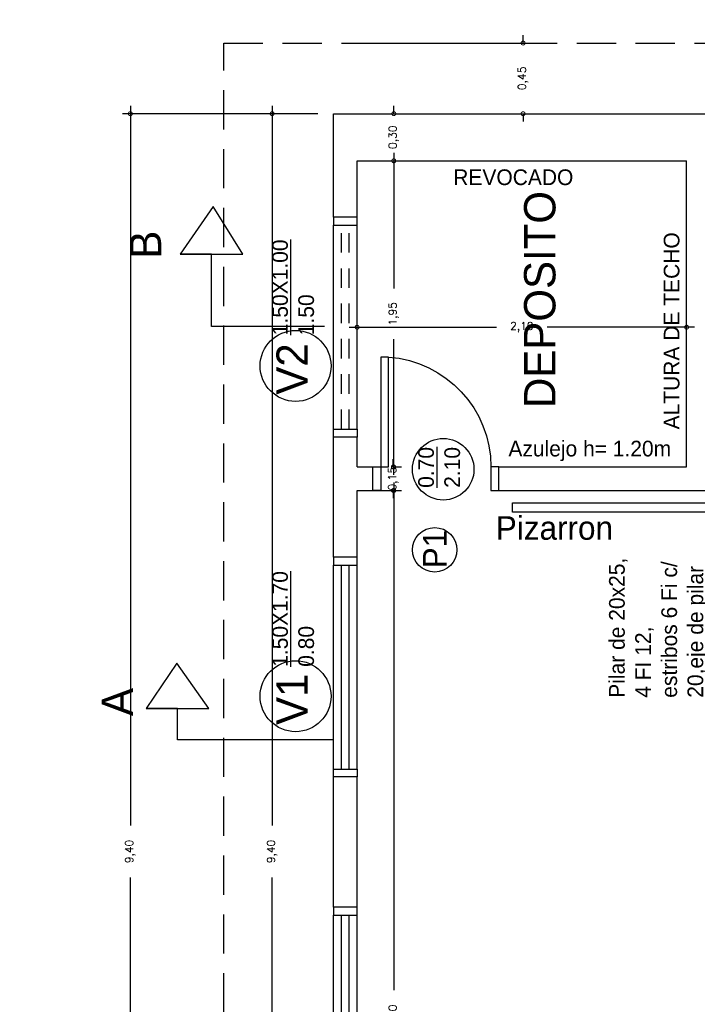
# Model space of a CAD drawing. Header units: millimetres. Extents: x 62 to 2583, y 6 to 513.
# Tile 9 of 20: x 2222.83 to 2227.14, y 475.34 to 481.61. Entities that reach past the tile are written whole.
import ezdxf

# ---------------------------------------------------------------- set-up
doc = ezdxf.new("R2010")
doc.units = ezdxf.units.MM
doc.linetypes.add('DASHED2', pattern=[0.375, 0.25, -0.125])
doc.linetypes.add('HIDDEN2', pattern=[0.1875, 0.125, -0.0625])
for name, color, linetype in [('aberturas', 2, 'Continuous'), ('Cotas', 3, 'Continuous'), ('EQUIPAMIENTO', 2, 'Continuous'), ('ESTRUCTURA', 1, 'Continuous'), ('PAREDES', 6, 'Continuous')]:
    doc.layers.add(name, color=color, linetype=linetype)
doc.styles.add('ARKITOR_TEXTOS', font='romans8.shx')
doc.dimstyles.new('COT50', dxfattribs={"dimtxt": 0.05, "dimasz": 0.05, "dimexe": 0.05, "dimexo": 0.1, "dimgap": 0.09, "dimtad": 0, "dimzin": 1, "dimtxsty": 'ARKITOR_TEXTOS', "dimblk": 'DOTSMALL', "dimcen": 0.09, "dimdle": 0.05, "dimclrd": 256, "dimclre": 3, "dimclrt": 7, "dimazin": 3, "dimtfac": 1, "dimtix": 1, "dimtofl": 0, "dimtmove": 2, "dimatfit": 3, "dimldrblk": 'NONE', "dimfxl": 1, "dimfxlon": 1, "dimtolj": 1, "dimtzin": 0, "dimarcsym": 0})

# ---------------------------------------------------------------- blocks, each defined once
blk = doc.blocks.new('P-70')
blk.add_lwpolyline([(-0.05, 0), (-0.1, 0), (-0.1, 0.7), (-0.05, 0.7)], close=True)
for points in [[(-0.8027, 0), (-0.7527, 0), (-0.7527, -0.15), (-0.8027, -0.15)], [(0, 0), (-0.05, 0), (-0.05, -0.15), (0, -0.15)]]:
    blk.add_lwpolyline(points)
blk.add_arc((-0.05, -0.0009), 0.7027, 94.08037, 179.92702)
blk = doc.blocks.new('V-1.4')
for p, q in [((-0.65, 0.15), (0.65, 0.15)), ((-0.65, 0.1), (0.65, 0.1)), ((-0.65, 0.05), (0.65, 0.05)), ((-0.65, 0), (0.65, 0))]:
    blk.add_line(p, q)
for points in [[(-0.7, 0.15), (-0.65, 0.15), (-0.65, 0), (-0.7, 0)], [(0.7, 0.15), (0.65, 0.15), (0.65, 0), (0.7, 0)]]:
    blk.add_lwpolyline(points)
blk = doc.blocks.new('_DotSmall')
at = {"color": 0, "linetype": 'ByBlock', "const_width": 0.5}
blk.add_lwpolyline([(-0.0625, 0, 1), (0.0625, 0, 1)], format="xyb", close=True, dxfattribs=at)
blk = doc.blocks.new('*D165')
at = {"layer": 'Cotas', "lineweight": -2, "transparency": 16777216}
for p, q in [((2224.4343, 481.0638), (2224.4343, 476.48)), ((2224.4343, 471.5638), (2224.4343, 476.1476))]:
    blk.add_line(p, q, dxfattribs=at)
at = {"layer": 'Cotas', "color": 3, "lineweight": -2, "transparency": 16777216}
for p, q in [((2224.726, 481.0138), (2224.3843, 481.0138)), ((2224.726, 471.6138), (2224.3843, 471.6138))]:
    blk.add_line(p, q, dxfattribs=at)
at = {"layer": 'Defpoints', "color": 0, "transparency": 16777216}
for p in [(2224.826, 481.0138), (2224.4343, 471.6138), (2224.826, 471.6138)]:
    blk.add_point(p, dxfattribs=at)
at = {"layer": 'Cotas', "lineweight": -2, "transparency": 16777216, "xscale": 0.05, "yscale": 0.05, "zscale": 0.05}
for p, rotation in [((2224.4343, 481.0138), 90), ((2224.4343, 471.6138), 270)]:
    blk.add_blockref('_DotSmall', p, dxfattribs=dict(at, rotation=rotation))
at = {"layer": 'Cotas', "color": 7, "transparency": 16777216, "insert": (2224.4343, 476.3138), "char_height": 0.05, "attachment_point": 5, "rotation": 90, "style": 'ARKITOR_TEXTOS'}
blk.add_mtext('\\A1;9,40', dxfattribs=at)
blk = doc.blocks.new('_None')
blk = doc.blocks.new('*D167')
at = {"layer": 'Cotas', "color": 3, "lineweight": -2, "transparency": 16777216}
for p, q in [((2225.076, 478.6138), (2225.2597, 478.6138)), ((2225.076, 471.9138), (2225.2597, 471.9138))]:
    blk.add_line(p, q, dxfattribs=at)
at = {"layer": 'Cotas', "lineweight": -2, "transparency": 16777216}
for p, q in [((2225.2097, 478.6638), (2225.2097, 475.43)), ((2225.2097, 471.8638), (2225.2097, 475.0976))]:
    blk.add_line(p, q, dxfattribs=at)
at = {"layer": 'Defpoints', "color": 0, "transparency": 16777216}
for p in [(2224.976, 478.6138), (2225.2097, 478.6138), (2224.976, 471.9138)]:
    blk.add_point(p, dxfattribs=at)
at = {"layer": 'Cotas', "lineweight": -2, "transparency": 16777216, "xscale": 0.05, "yscale": 0.05, "zscale": 0.05}
for p, rotation in [((2225.2097, 478.6138), 90), ((2225.2097, 471.9138), 270)]:
    blk.add_blockref('_DotSmall', p, dxfattribs=dict(at, rotation=rotation))
at = {"layer": 'Cotas', "color": 7, "transparency": 16777216, "insert": (2225.2097, 475.2638), "char_height": 0.05, "attachment_point": 5, "rotation": 90, "style": 'ARKITOR_TEXTOS'}
blk.add_mtext('\\A1;6,70', dxfattribs=at)
blk = doc.blocks.new('*D168')
at = {"layer": 'Cotas', "lineweight": -2, "transparency": 16777216}
for p, q in [((2225.2097, 480.7638), (2225.2097, 479.9002)), ((2225.2097, 478.7138), (2225.2097, 479.5773))]:
    blk.add_line(p, q, dxfattribs=at)
at = {"layer": 'Cotas', "color": 3, "lineweight": -2, "transparency": 16777216}
for p, q in [((2225.076, 480.7138), (2225.2597, 480.7138)), ((2225.2097, 478.7638), (2225.2597, 478.7638))]:
    blk.add_line(p, q, dxfattribs=at)
at = {"layer": 'Defpoints', "color": 0, "transparency": 16777216}
for p in [(2224.976, 480.7138), (2225.2097, 480.7138), (2225.126, 478.7638)]:
    blk.add_point(p, dxfattribs=at)
at = {"layer": 'Cotas', "lineweight": -2, "transparency": 16777216, "xscale": 0.05, "yscale": 0.05, "zscale": 0.05}
for p, rotation in [((2225.2097, 480.7138), 90), ((2225.2097, 478.7638), 270)]:
    blk.add_blockref('_DotSmall', p, dxfattribs=dict(at, rotation=rotation))
at = {"layer": 'Cotas', "color": 7, "transparency": 16777216, "insert": (2225.2097, 479.7388), "char_height": 0.05, "attachment_point": 5, "rotation": 90, "style": 'ARKITOR_TEXTOS'}
blk.add_mtext('\\A1;1,95', dxfattribs=at)
blk = doc.blocks.new('*D169')
at = {"layer": 'Cotas', "lineweight": -2, "transparency": 16777216}
for p, q in [((2225.2097, 481.0138), (2225.2097, 481.0638)), ((2225.2097, 480.7138), (2225.2097, 480.6638))]:
    blk.add_line(p, q, dxfattribs=at)
at = {"layer": 'Cotas', "color": 3, "lineweight": -2, "transparency": 16777216}
for p, q in [((2225.076, 481.0138), (2225.2597, 481.0138)), ((2225.076, 480.7138), (2225.2597, 480.7138))]:
    blk.add_line(p, q, dxfattribs=at)
at = {"layer": 'Defpoints', "color": 0, "transparency": 16777216}
for p in [(2224.976, 481.0138), (2225.2097, 481.0138), (2224.976, 480.7138)]:
    blk.add_point(p, dxfattribs=at)
at = {"layer": 'Cotas', "lineweight": -2, "transparency": 16777216, "xscale": 0.05, "yscale": 0.05, "zscale": 0.05}
for p, rotation in [((2225.2097, 481.0138), 270), ((2225.2097, 480.7138), 90)]:
    blk.add_blockref('_DotSmall', p, dxfattribs=dict(at, rotation=rotation))
at = {"layer": 'Cotas', "color": 7, "transparency": 16777216, "insert": (2225.2097, 480.8638), "char_height": 0.05, "attachment_point": 5, "rotation": 90, "style": 'ARKITOR_TEXTOS'}
blk.add_mtext('\\A1;0,30', dxfattribs=at)
blk = doc.blocks.new('*D170')
at = {"layer": 'Cotas', "color": 3, "lineweight": -2, "transparency": 16777216}
for p, q in [((2224.976, 479.6538), (2224.976, 479.7038)), ((2227.076, 479.6538), (2227.076, 479.7038))]:
    blk.add_line(p, q, dxfattribs=at)
at = {"layer": 'Cotas', "lineweight": -2, "transparency": 16777216}
for p, q in [((2224.926, 479.6538), (2225.8645, 479.6538)), ((2227.126, 479.6538), (2226.1874, 479.6538))]:
    blk.add_line(p, q, dxfattribs=at)
at = {"layer": 'Defpoints', "color": 0, "transparency": 16777216}
for p in [(2224.976, 479.6538), (2227.076, 479.6538), (2227.076, 479.6538)]:
    blk.add_point(p, dxfattribs=at)
at = {"layer": 'Cotas', "lineweight": -2, "transparency": 16777216, "xscale": 0.05, "yscale": 0.05, "zscale": 0.05, "rotation": 180}
blk.add_blockref('_DotSmall', (2224.976, 479.6538), dxfattribs=at)
at = {"layer": 'Cotas', "lineweight": -2, "transparency": 16777216, "xscale": 0.05, "yscale": 0.05, "zscale": 0.05}
blk.add_blockref('_DotSmall', (2227.076, 479.6538), dxfattribs=at)
at = {"layer": 'Cotas', "color": 7, "transparency": 16777216, "insert": (2226.026, 479.6538), "char_height": 0.05, "attachment_point": 5, "style": 'ARKITOR_TEXTOS'}
blk.add_mtext('\\A1;2,10', dxfattribs=at)
blk = doc.blocks.new('*D162')
at = {"layer": 'Cotas', "lineweight": -2, "transparency": 16777216}
for p, q in [((2230.0961, 475.6638), (2230.0961, 473.93)), ((2230.0961, 471.8638), (2230.0961, 473.5976))]:
    blk.add_line(p, q, dxfattribs=at)
at = {"layer": 'Cotas', "color": 3, "lineweight": -2, "transparency": 16777216}
for p, q in [((2230.0961, 475.6138), (2230.0461, 475.6138)), ((2229.0961, 471.9138), (2230.1461, 471.9138))]:
    blk.add_line(p, q, dxfattribs=at)
at = {"layer": 'Defpoints', "color": 0, "transparency": 16777216}
for p in [(2230.176, 475.6138), (2222.9679, 471.9138), (2230.0961, 471.9138)]:
    blk.add_point(p, dxfattribs=at)
at = {"layer": 'Cotas', "lineweight": -2, "transparency": 16777216, "xscale": 0.05, "yscale": 0.05, "zscale": 0.05}
for p, rotation in [((2230.0961, 475.6138), 90), ((2230.0961, 471.9138), 270)]:
    blk.add_blockref('_DotSmall', p, dxfattribs=dict(at, rotation=rotation))
at = {"layer": 'Cotas', "color": 7, "transparency": 16777216, "insert": (2230.0961, 473.7638), "char_height": 0.05, "attachment_point": 5, "rotation": 90, "style": 'ARKITOR_TEXTOS'}
blk.add_mtext('\\A1;3,70', dxfattribs=at)
blk = doc.blocks.new('*D182')
at = {"layer": 'Cotas', "lineweight": -2, "transparency": 16777216}
for p, q in [((2232.5434, 479.1335), (2232.5434, 478.4465)), ((2232.5434, 477.4366), (2232.5434, 478.1236))]:
    blk.add_line(p, q, dxfattribs=at)
at = {"layer": 'Cotas', "color": 3, "lineweight": -2, "transparency": 16777216}
for p, q in [((2232.826, 479.0835), (2232.4934, 479.0835)), ((2231.5434, 477.4866), (2232.5934, 477.4866))]:
    blk.add_line(p, q, dxfattribs=at)
at = {"layer": 'Defpoints', "color": 0, "transparency": 16777216}
for p in [(2232.926, 479.0835), (62.183, 477.4866), (2232.5434, 477.4866)]:
    blk.add_point(p, dxfattribs=at)
at = {"layer": 'Cotas', "lineweight": -2, "transparency": 16777216, "xscale": 0.05, "yscale": 0.05, "zscale": 0.05}
for p, rotation in [((2232.5434, 479.0835), 90), ((2232.5434, 477.4866), 270)]:
    blk.add_blockref('_DotSmall', p, dxfattribs=dict(at, rotation=rotation))
at = {"layer": 'Cotas', "color": 7, "transparency": 16777216, "insert": (2232.5434, 478.285), "char_height": 0.05, "attachment_point": 5, "rotation": 90, "style": 'ARKITOR_TEXTOS'}
blk.add_mtext('\\A1;1,60', dxfattribs=at)
blk = doc.blocks.new('*D185')
at = {"layer": 'Cotas', "lineweight": -2, "transparency": 16777216}
for p, q in [((2233.5235, 478.6866), (2233.5235, 478.4528)), ((2233.5235, 477.8866), (2233.5235, 478.1204))]:
    blk.add_line(p, q, dxfattribs=at)
at = {"layer": 'Cotas', "color": 3, "lineweight": -2, "transparency": 16777216}
for p, q in [((2233.476, 478.6366), (2233.5735, 478.6366)), ((2232.5235, 477.9366), (2233.5735, 477.9366))]:
    blk.add_line(p, q, dxfattribs=at)
at = {"layer": 'Defpoints', "color": 0, "transparency": 16777216}
for p in [(2233.376, 478.6366), (61.7361, 477.9366), (2233.5235, 477.9366)]:
    blk.add_point(p, dxfattribs=at)
at = {"layer": 'Cotas', "lineweight": -2, "transparency": 16777216, "xscale": 0.05, "yscale": 0.05, "zscale": 0.05}
for p, rotation in [((2233.5235, 478.6366), 90), ((2233.5235, 477.9366), 270)]:
    blk.add_blockref('_DotSmall', p, dxfattribs=dict(at, rotation=rotation))
at = {"layer": 'Cotas', "color": 7, "transparency": 16777216, "insert": (2233.5235, 478.2866), "char_height": 0.05, "attachment_point": 5, "rotation": 90, "style": 'ARKITOR_TEXTOS'}
blk.add_mtext('\\A1;0,70', dxfattribs=at)
blk = doc.blocks.new('*D164')
at = {"layer": 'Cotas', "lineweight": -2, "transparency": 16777216}
for p, q in [((2225.2066, 478.7638), (2225.2066, 478.8138)), ((2225.2066, 478.6138), (2225.2066, 478.5638))]:
    blk.add_line(p, q, dxfattribs=at)
at = {"layer": 'Cotas', "color": 3, "lineweight": -2, "transparency": 16777216}
for p, q in [((2225.2066, 478.7638), (2225.2566, 478.7638)), ((2225.2066, 478.6138), (2225.2566, 478.6138))]:
    blk.add_line(p, q, dxfattribs=at)
at = {"layer": 'Defpoints', "color": 0, "transparency": 16777216}
for p in [(2225.126, 478.7638), (2225.2066, 478.7638), (2225.126, 478.6138)]:
    blk.add_point(p, dxfattribs=at)
at = {"layer": 'Cotas', "lineweight": -2, "transparency": 16777216, "xscale": 0.05, "yscale": 0.05, "zscale": 0.05}
for p, rotation in [((2225.2066, 478.7638), 270), ((2225.2066, 478.6138), 90)]:
    blk.add_blockref('_DotSmall', p, dxfattribs=dict(at, rotation=rotation))
at = {"layer": 'Cotas', "color": 7, "transparency": 16777216, "insert": (2225.2066, 478.6888), "char_height": 0.05, "attachment_point": 5, "rotation": 90, "style": 'ARKITOR_TEXTOS'}
blk.add_mtext('\\A1;0,15', dxfattribs=at)
blk = doc.blocks.new('*D195')
at = {"layer": 'Defpoints', "color": 0, "transparency": 16777216}
for p in [(2223.5305, 481.0138), (2224.826, 481.0138), (2224.826, 471.6138)]:
    blk.add_point(p, dxfattribs=at)
at = {"layer": 'ESTRUCTURA', "lineweight": -2, "transparency": 16777216}
for p, q in [((2223.5305, 481.0638), (2223.5305, 476.48)), ((2223.5305, 471.5638), (2223.5305, 476.1476))]:
    blk.add_line(p, q, dxfattribs=at)
at = {"layer": 'ESTRUCTURA', "color": 3, "lineweight": -2, "transparency": 16777216}
for p, q in [((2224.5305, 481.0138), (2223.4805, 481.0138)), ((2224.5305, 471.6138), (2223.4805, 471.6138))]:
    blk.add_line(p, q, dxfattribs=at)
at = {"layer": 'ESTRUCTURA', "lineweight": -2, "transparency": 16777216, "xscale": 0.05, "yscale": 0.05, "zscale": 0.05}
for p, rotation in [((2223.5305, 481.0138), 90), ((2223.5305, 471.6138), 270)]:
    blk.add_blockref('_DotSmall', p, dxfattribs=dict(at, rotation=rotation))
at = {"layer": 'ESTRUCTURA', "color": 7, "transparency": 16777216, "insert": (2223.5305, 476.3138), "char_height": 0.05, "attachment_point": 5, "rotation": 90, "style": 'ARKITOR_TEXTOS'}
blk.add_mtext('\\A1;9,40', dxfattribs=at)
blk = doc.blocks.new('*D199')
at = {"layer": 'Defpoints', "color": 0, "transparency": 16777216}
for p in [(2224.826, 481.4638), (2226.0338, 481.4638), (2224.826, 481.0138)]:
    blk.add_point(p, dxfattribs=at)
at = {"layer": 'ESTRUCTURA', "lineweight": -2, "transparency": 16777216}
for p, q in [((2226.0338, 481.4638), (2226.0338, 481.5138)), ((2226.0338, 481.0138), (2226.0338, 480.9638))]:
    blk.add_line(p, q, dxfattribs=at)
at = {"layer": 'ESTRUCTURA', "color": 3, "lineweight": -2, "transparency": 16777216}
for p, q in [((2225.0338, 481.4638), (2226.0838, 481.4638)), ((2225.0338, 481.0138), (2226.0838, 481.0138))]:
    blk.add_line(p, q, dxfattribs=at)
at = {"layer": 'ESTRUCTURA', "lineweight": -2, "transparency": 16777216, "xscale": 0.05, "yscale": 0.05, "zscale": 0.05}
for p, rotation in [((2226.0338, 481.4638), 270), ((2226.0338, 481.0138), 90)]:
    blk.add_blockref('_DotSmall', p, dxfattribs=dict(at, rotation=rotation))
at = {"layer": 'ESTRUCTURA', "color": 7, "transparency": 16777216, "insert": (2226.0338, 481.2388), "char_height": 0.05, "attachment_point": 5, "rotation": 90, "style": 'ARKITOR_TEXTOS'}
blk.add_mtext('\\A1;0,45', dxfattribs=at)

msp = doc.modelspace()

# ---------------------------------------------------------------- linework, layer by layer
at = {"layer": 'aberturas'}
for p, q in [((2224.826, 479.0038), (2224.826, 480.3038)), ((2224.976, 479.0038), (2224.976, 480.3038))]:
    msp.add_line(p, q, dxfattribs=at)
at = {"layer": 'aberturas', "linetype": 'HIDDEN2'}
for p, q in [((2224.876, 479.0038), (2224.876, 480.3038)), ((2224.926, 479.0038), (2224.926, 480.3038))]:
    msp.add_line(p, q, dxfattribs=at)
at = {"layer": 'aberturas'}
for points in [[(2224.826, 480.3538), (2224.826, 480.3038), (2224.976, 480.3038), (2224.976, 480.3538)], [(2224.826, 478.9538), (2224.826, 479.0038), (2224.976, 479.0038), (2224.976, 478.9538)]]:
    msp.add_lwpolyline(points, dxfattribs=at)
at = {"layer": 'Cotas'}
for p, q in [((2224.0581, 480.423), (2223.8483, 480.1194)), ((2224.2483, 480.1194), (2224.0581, 480.423)), ((2224.0483, 480.1194), (2223.8483, 480.1194)), ((2223.8483, 480.1194), (2224.0483, 480.1194)), ((2224.0483, 479.6588), (2224.0483, 480.1194)), ((2224.0483, 480.1194), (2224.2483, 480.1194)), ((2224.7679, 479.6588), (2224.0483, 479.6588)), ((2223.8267, 477.513), (2223.631, 477.225)), ((2224.031, 477.225), (2223.8267, 477.513)), ((2223.831, 477.225), (2223.631, 477.225)), ((2223.631, 477.225), (2223.831, 477.225)), ((2223.831, 477.025), (2223.831, 477.225)), ((2223.831, 477.225), (2224.031, 477.225)), ((2224.826, 477.025), (2223.831, 477.025))]:
    msp.add_line(p, q, dxfattribs=at)
at = {"layer": 'Cotas', "linetype": 'DASHED2'}
msp.add_circle((2228.6749, 475.7437), 9.4847, dxfattribs=at)
at = {"layer": 'Cotas'}
for centre, radius in [((2224.5836, 479.4073), 0.226), ((2225.5247, 478.749), 0.1959), ((2225.4704, 478.2358), 0.1417), ((2224.5836, 477.3034), 0.226)]:
    msp.add_circle(centre, radius, dxfattribs=at)
at = {"layer": 'EQUIPAMIENTO'}
msp.add_lwpolyline([(2225.9673, 478.4754), (2225.9673, 478.5354), (2227.3018, 478.5354), (2227.3018, 478.4754)], close=True, dxfattribs=at)
at = {"layer": 'PAREDES', "linetype": 'DASHED2'}
for p, q in [((2224.126, 471.1638), (2224.126, 481.4638)), ((2224.126, 481.4638), (2231.626, 481.4638))]:
    msp.add_line(p, q, dxfattribs=at)
at = {"layer": 'PAREDES'}
for p, q in [((2224.826, 480.5438), (2224.826, 481.0138)), ((2224.826, 481.0138), (2230.926, 481.0138)), ((2224.976, 481.0138), (2225.176, 481.0138)), ((2224.976, 480.5438), (2224.976, 480.7138)), ((2224.976, 480.7138), (2227.076, 480.7138)), ((2227.076, 478.7638), (2227.076, 480.7138)), ((2224.826, 480.3538), (2224.826, 480.5438)), ((2224.976, 480.3538), (2224.976, 480.5438)), ((2224.976, 480.3538), (2224.826, 480.3538)), ((2224.826, 478.3038), (2224.826, 478.9538)), ((2224.976, 478.9538), (2224.826, 478.9538)), ((2224.976, 478.7638), (2224.976, 478.9538)), ((2224.976, 478.7638), (2225.076, 478.7638)), ((2225.076, 478.6138), (2225.076, 478.7638)), ((2225.8786, 478.7638), (2227.076, 478.7638)), ((2225.8786, 478.6138), (2225.8786, 478.7638)), ((2224.976, 478.3038), (2224.976, 478.6138)), ((2224.976, 478.6138), (2225.076, 478.6138)), ((2225.8786, 478.6138), (2227.9255, 478.6138)), ((2224.826, 478.1888), (2224.826, 478.3038)), ((2224.976, 478.1888), (2224.976, 478.3038)), ((2224.976, 478.1888), (2224.826, 478.1888)), ((2224.826, 476.1638), (2224.826, 476.7888)), ((2224.976, 476.7888), (2224.826, 476.7888)), ((2224.976, 476.1638), (2224.976, 476.7888)), ((2224.826, 475.9588), (2224.826, 476.1638)), ((2224.976, 475.9588), (2224.976, 476.1638)), ((2224.976, 475.9588), (2224.826, 475.9588))]:
    msp.add_line(p, q, dxfattribs=at)

# ---------------------------------------------------------------- block references
at = {"layer": 'aberturas', "xscale": -1}
msp.add_blockref('P-70', (2225.076, 478.7638), dxfattribs=at)
at = {"layer": 'aberturas', "rotation": 90}
for p in [(2224.976, 477.4888), (2224.976, 475.2588)]:
    msp.add_blockref('V-1.4', p, dxfattribs=at)

# ---------------------------------------------------------------- texts
at = {"layer": 'Cotas', "attachment_point": 1}
for s, width, insert, char_height in [('REVOCADO', 1.10154, (2225.5887, 480.6592), 0.1), ('Azulejo h= 1.20m', 1.286599, (2225.9402, 478.9307), 0.1), ('Pizarron', 1.10154, (2225.86, 478.45), 0.15)]:
    msp.add_mtext_dynamic_manual_height_columns(s, width=width, gutter_width=1, heights=[0], dxfattribs=dict(at, insert=insert, char_height=char_height))
at = {"layer": 'Cotas', "attachment_point": 1, "rotation": 90}
for s, width, insert, char_height in [('DEPOSITO', 1.574508, (2226.0399, 479.1393), 0.2), ('B', 0.617512, (2223.5275, 480.0904), 0.2), ('\\pi0.002449;{\\L1.50X1.00\\P\\pi0.18578;}1.50', 0.621565, (2224.4343, 479.6005), 0.1), ('ALTURA DE TECHO', 1.480023, (2226.9302, 479.0028), 0.1), ('V2', 0.498663, (2224.4617, 479.2241), 0.2), ('\\pi0.016286;{\\L0.70\\P\\pi0.024619;}2.10', 0.299238, (2225.3651, 478.6144), 0.1), ('P1', 0.498663, (2225.3961, 478.118), 0.15), ('Pilar de 20x25, 4 FI 12, estribos 6 Fi c/ 20,eje de pilar coincide con eje de viga cumbrera H.A.', 0.941825, (2226.5815, 477.2934), 0.1), ('\\pi-0.0058843;{\\L1.50X1.70\\P\\pi0.17745;}0.80', 0.621565, (2224.4343, 477.4966), 0.1), ('V1', 0.498663, (2224.4617, 477.1203), 0.2), ('A', 0.617512, (2223.3469, 477.1771), 0.2)]:
    msp.add_mtext_dynamic_manual_height_columns(s, width=width, gutter_width=1, heights=[0], dxfattribs=dict(at, insert=insert, char_height=char_height))

# ---------------------------------------------------------------- dimensions: what is measured, and where the dimension line sits
at = {"layer": 'Cotas'}
for base, p1, p2, angle, picture, middle in [((2224.4343, 471.6138), (2224.826, 481.0138), (2224.826, 471.6138), 90, '*D165', (2224.4343, 476.3138)), ((2225.2097, 481.0138), (2224.976, 480.7138), (2224.976, 481.0138), 90, '*D169', (2225.2097, 480.8638)), ((2225.2097, 480.7138), (2225.126, 478.7638), (2224.976, 480.7138), 90, '*D168', (2225.2097, 479.7388)), ((2227.076, 479.6538), (2224.976, 479.6538), (2227.076, 479.6538), 180, '*D170', (2226.026, 479.6538)), ((2232.5434, 477.4866), (2232.926, 479.0835), (62.183, 477.4866), 90, '*D182', (2232.5434, 478.285)), ((2225.2066, 478.7638), (2225.126, 478.6138), (2225.126, 478.7638), 90, '*D164', (2225.2066, 478.6888)), ((2233.5235, 477.9366), (2233.376, 478.6366), (61.7361, 477.9366), 90, '*D185', (2233.5235, 478.2866)), ((2225.2097, 478.6138), (2224.976, 471.9138), (2224.976, 478.6138), 90, '*D167', (2225.2097, 475.2638)), ((2230.0961, 471.9138), (2230.176, 475.6138), (2222.9679, 471.9138), 90, '*D162', (2230.0961, 473.7638))]:
    dim = msp.add_linear_dim(base=base, p1=p1, p2=p2, angle=angle, dimstyle='COT50', dxfattribs=at)
    dim.commit()
    dim.dimension.update_dxf_attribs({"geometry": picture, "text_midpoint": middle})
at = {"layer": 'ESTRUCTURA'}
for base, p1, p2, picture, middle in [((2226.0338, 481.4638), (2224.826, 481.0138), (2224.826, 481.4638), '*D199', (2226.0338, 481.2388)), ((2223.5305, 481.0138), (2224.826, 471.6138), (2224.826, 481.0138), '*D195', (2223.5305, 476.3138))]:
    dim = msp.add_linear_dim(base=base, p1=p1, p2=p2, angle=90, dimstyle='COT50', dxfattribs=at)
    dim.commit()
    dim.dimension.update_dxf_attribs({"geometry": picture, "text_midpoint": middle})

doc.saveas('drawing.dxf')
